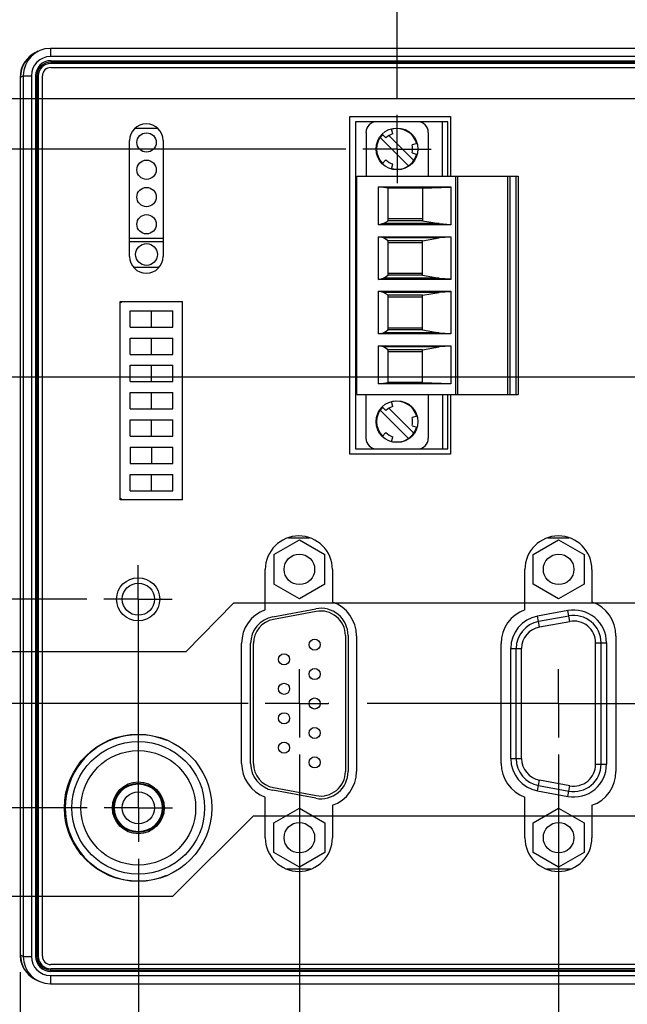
# Model space of a CAD drawing. Header units: inches. Extents: x 0 to 34, y 0 to 22.
# Tile 11 of 67: x 6 to 8.2, y 14.7 to 18.3. Entities that reach past the tile are written whole.
import ezdxf

# ---------------------------------------------------------------- set-up
doc = ezdxf.new("R2010")
doc.units = ezdxf.units.IN
doc.header["$LTSCALE"] = 1.87
doc.header["$MEASUREMENT"] = 0
doc.linetypes.add('CENTER', pattern=[0.6, 0.375, -0.075, 0.075, -0.075])
doc.layers.get('0').update_dxf_attribs({"linetype": 'CONTINUOUS'})
doc.layers.add('DEFAULT_1', color=7, linetype='CENTER')
doc.layers.add('DIMENSIONS', color=7, linetype='CONTINUOUS')
doc.styles.get("Standard").update_dxf_attribs({"font": 'txt', "width": 0.8})
doc.dimstyles.new('DIMSTYLE_1', dxfattribs={"dimtxt": 0.125, "dimasz": 0.18, "dimexe": 0.18, "dimexo": 0.0625, "dimgap": 0.09, "dimtad": 0, "dimtih": 1, "dimtoh": 1, "dimzin": 4, "dimdsep": 46, "dimtxsty": 'STANDARD', "dimblk": '_FILLED', "dimblk1": '_FILLED', "dimblk2": '_FILLED', "dimcen": 0.09, "dimadec": 0, "dimazin": 0, "dimtp": 0.01, "dimtm": 0.01, "dimtfac": 1, "dimtofl": 0, "dimtmove": 0, "dimatfit": 3, "dimldrblk": '_FILLED', "dimfxl": 1, "dimtolj": 1, "dimtzin": 4, "dimarcsym": 0})
doc.dimstyles.new('DIMSTYLE_2', dxfattribs={"dimtxt": 0.125, "dimasz": 0.18, "dimexe": 0.18, "dimexo": 0.0625, "dimgap": 0.09, "dimtad": 0, "dimtih": 1, "dimtoh": 1, "dimdec": 3, "dimzin": 4, "dimdsep": 46, "dimtxsty": 'STANDARD', "dimblk": '_FILLED', "dimblk1": '_FILLED', "dimblk2": '_FILLED', "dimcen": 0.09, "dimadec": 0, "dimazin": 0, "dimtp": 0.01, "dimtm": 0.01, "dimtfac": 1, "dimtdec": 3, "dimtofl": 0, "dimtmove": 0, "dimatfit": 3, "dimldrblk": '_FILLED', "dimfxl": 1, "dimtolj": 1, "dimtzin": 4, "dimarcsym": 0})

# ---------------------------------------------------------------- blocks, each defined once
blk = doc.blocks.new('*D13')
at = {"layer": 'DIMENSIONS', "color": 2, "linetype": 'CONTINUOUS'}
blk.add_line((6.4453, 15.239), (6.4453, 14.0749), dxfattribs=at)
at = {"layer": 'DIMENSIONS', "color": 2, "linetype": 'CONTINUOUS', "insert": (6.3828, 14.0124), "char_height": 0.125, "width": 0.825, "attachment_point": 3, "rotation": 90, "line_spacing_factor": 0.9}
blk.add_mtext('.43{\\Ftxt.shx;\\W1.000000;\\H0.125000; }[11]', dxfattribs=at)
blk = doc.blocks.new('_FILLED')
at = {"color": 0, "linetype": 'BYBLOCK'}
blk.add_solid([(0, 0), (-1, 0.174), (-1, -0.174)], dxfattribs=at)
blk = doc.blocks.new('*D14')
at = {"layer": 'DIMENSIONS', "color": 2, "linetype": 'CONTINUOUS'}
blk.add_line((6.0123, 14.8244), (6.0123, 14.0749), dxfattribs=at)
at = {"layer": 'DIMENSIONS', "color": 2, "linetype": 'CONTINUOUS', "insert": (5.9498, 14.0124), "char_height": 0.125, "width": 0.725, "attachment_point": 3, "rotation": 90, "line_spacing_factor": 0.9}
blk.add_mtext('.00{\\Ftxt.shx;\\W1.000000;\\H0.125000; }[0]', dxfattribs=at)
blk = doc.blocks.new('*D15')
at = {"layer": 'DIMENSIONS', "color": 2, "linetype": 'CONTINUOUS'}
blk.add_line((7.0353, 15.622), (7.0353, 14.0749), dxfattribs=at)
at = {"layer": 'DIMENSIONS', "color": 2, "linetype": 'CONTINUOUS', "insert": (6.9728, 14.0124), "char_height": 0.125, "width": 0.925, "attachment_point": 3, "rotation": 90, "line_spacing_factor": 0.9}
blk.add_mtext('1.02{\\Ftxt.shx;\\W1.000000;\\H0.125000; }[26]', dxfattribs=at)
blk = doc.blocks.new('*D16')
at = {"layer": 'DIMENSIONS', "color": 2, "linetype": 'CONTINUOUS'}
blk.add_line((7.9853, 15.622), (7.9853, 14.0749), dxfattribs=at)
at = {"layer": 'DIMENSIONS', "color": 2, "linetype": 'CONTINUOUS', "insert": (7.9228, 14.0124), "char_height": 0.125, "width": 1.125, "attachment_point": 3, "rotation": 90, "line_spacing_factor": 0.9}
blk.add_mtext('1.97{\\Ftxt.shx;\\W1.000000;\\H0.125000; }[50.1]', dxfattribs=at)
blk = doc.blocks.new('*D17')
at = {"layer": 'DIMENSIONS', "color": 2, "linetype": 'CONTINUOUS'}
blk.add_line((8.7553, 15.622), (8.7553, 14.0749), dxfattribs=at)
at = {"layer": 'DIMENSIONS', "color": 2, "linetype": 'CONTINUOUS', "insert": (8.6928, 14.0124), "char_height": 0.125, "width": 1.125, "attachment_point": 3, "rotation": 90, "line_spacing_factor": 0.9}
blk.add_mtext('2.74{\\Ftxt.shx;\\W1.000000;\\H0.125000; }[69.7]', dxfattribs=at)
blk = doc.blocks.new('*D18')
at = {"layer": 'DIMENSIONS', "color": 2, "linetype": 'CONTINUOUS'}
blk.add_line((9.6853, 15.208), (9.6853, 14.0749), dxfattribs=at)
at = {"layer": 'DIMENSIONS', "color": 2, "linetype": 'CONTINUOUS', "insert": (9.6228, 14.0124), "char_height": 0.125, "width": 1.125, "attachment_point": 3, "rotation": 90, "line_spacing_factor": 0.9}
blk.add_mtext('3.67{\\Ftxt.shx;\\W1.000000;\\H0.125000; }[93.3]', dxfattribs=at)
blk = doc.blocks.new('*D19')
at = {"layer": 'DIMENSIONS', "color": 2, "linetype": 'CONTINUOUS'}
blk.add_line((10.2943, 14.97), (10.2943, 14.0749), dxfattribs=at)
at = {"layer": 'DIMENSIONS', "color": 2, "linetype": 'CONTINUOUS', "insert": (10.2318, 14.0124), "char_height": 0.125, "width": 1.225, "attachment_point": 3, "rotation": 90, "line_spacing_factor": 0.9}
blk.add_mtext('4.28{\\Ftxt.shx;\\W1.000000;\\H0.125000; }[108.8]', dxfattribs=at)
blk = doc.blocks.new('*D20')
at = {"layer": 'DIMENSIONS', "color": 2, "linetype": 'CONTINUOUS'}
blk.add_line((10.8083, 14.968), (10.8083, 14.0749), dxfattribs=at)
at = {"layer": 'DIMENSIONS', "color": 2, "linetype": 'CONTINUOUS', "insert": (10.7458, 14.0124), "char_height": 0.125, "width": 1.225, "attachment_point": 3, "rotation": 90, "line_spacing_factor": 0.9}
blk.add_mtext('4.80{\\Ftxt.shx;\\W1.000000;\\H0.125000; }[121.8]', dxfattribs=at)
blk = doc.blocks.new('*D21')
at = {"layer": 'DIMENSIONS', "color": 2, "linetype": 'CONTINUOUS'}
blk.add_line((7.3933, 18.0302), (7.3933, 18.9183), dxfattribs=at)
at = {"layer": 'DIMENSIONS', "color": 2, "linetype": 'CONTINUOUS', "insert": (7.3308, 18.9808), "char_height": 0.125, "width": 1.125, "attachment_point": 1, "rotation": 90, "line_spacing_factor": 0.9}
blk.add_mtext('1.38{\\Ftxt.shx;\\W1.000000;\\H0.125000; }[35.1]', dxfattribs=at)
blk = doc.blocks.new('*D22')
at = {"layer": 'DIMENSIONS', "color": 2, "linetype": 'CONTINUOUS'}
blk.add_line((9.5063, 17.1932), (9.5063, 18.9183), dxfattribs=at)
at = {"layer": 'DIMENSIONS', "color": 2, "linetype": 'CONTINUOUS', "insert": (9.4438, 18.9808), "char_height": 0.125, "width": 1.125, "attachment_point": 1, "rotation": 90, "line_spacing_factor": 0.9}
blk.add_mtext('3.49{\\Ftxt.shx;\\W1.000000;\\H0.125000; }[88.7]', dxfattribs=at)
blk = doc.blocks.new('*D23')
at = {"layer": 'DIMENSIONS', "color": 2, "linetype": 'CONTINUOUS'}
blk.add_line((10.3763, 18.2142), (10.3763, 18.9183), dxfattribs=at)
at = {"layer": 'DIMENSIONS', "color": 2, "linetype": 'CONTINUOUS', "insert": (10.3138, 18.9808), "char_height": 0.125, "width": 1.225, "attachment_point": 1, "rotation": 90, "line_spacing_factor": 0.9}
blk.add_mtext('4.36{\\Ftxt.shx;\\W1.000000;\\H0.125000; }[110.8]', dxfattribs=at)
blk = doc.blocks.new('*D24')
at = {"layer": 'DIMENSIONS', "color": 2, "linetype": 'CONTINUOUS'}
blk.add_line((11.4433, 14.753), (11.4433, 14.0749), dxfattribs=at)
at = {"layer": 'DIMENSIONS', "color": 2, "linetype": 'CONTINUOUS', "insert": (11.3808, 14.0124), "char_height": 0.125, "width": 1.225, "attachment_point": 3, "rotation": 90, "line_spacing_factor": 0.9}
blk.add_mtext('5.43{\\Ftxt.shx;\\W1.000000;\\H0.125000; }[137.9]', dxfattribs=at)
blk = doc.blocks.new('*D25')
at = {"layer": 'DIMENSIONS', "color": 2, "linetype": 'CONTINUOUS'}
blk.add_line((16.2493, 15.239), (16.2493, 14.0749), dxfattribs=at)
at = {"layer": 'DIMENSIONS', "color": 2, "linetype": 'CONTINUOUS', "insert": (16.1868, 14.0124), "char_height": 0.125, "width": 1.125, "attachment_point": 3, "rotation": 90, "line_spacing_factor": 0.9}
blk.add_mtext('10.24{\\Ftxt.shx;\\W1.000000;\\H0.125000; }[260]', dxfattribs=at)
blk = doc.blocks.new('*D26')
at = {"layer": 'DIMENSIONS', "color": 2, "linetype": 'CONTINUOUS'}
blk.add_line((19.0763, 15.455), (19.0763, 14.0749), dxfattribs=at)
at = {"layer": 'DIMENSIONS', "color": 2, "linetype": 'CONTINUOUS', "insert": (19.0138, 14.0124), "char_height": 0.125, "width": 1.325, "attachment_point": 3, "rotation": 90, "line_spacing_factor": 0.9}
blk.add_mtext('13.06{\\Ftxt.shx;\\W1.000000;\\H0.125000; }[331.8]', dxfattribs=at)
blk = doc.blocks.new('*D27')
at = {"layer": 'DIMENSIONS', "color": 2, "linetype": 'CONTINUOUS'}
blk.add_line((20.1763, 15.455), (20.1763, 14.0749), dxfattribs=at)
at = {"layer": 'DIMENSIONS', "color": 2, "linetype": 'CONTINUOUS', "insert": (20.1138, 14.0124), "char_height": 0.125, "width": 1.325, "attachment_point": 3, "rotation": 90, "line_spacing_factor": 0.9}
blk.add_mtext('14.16{\\Ftxt.shx;\\W1.000000;\\H0.125000; }[359.8]', dxfattribs=at)
blk = doc.blocks.new('*D28')
at = {"layer": 'DIMENSIONS', "color": 2, "linetype": 'CONTINUOUS'}
blk.add_line((21.9073, 14.8083), (21.9073, 14.0749), dxfattribs=at)
at = {"layer": 'DIMENSIONS', "color": 2, "linetype": 'CONTINUOUS', "insert": (21.8448, 14.0124), "char_height": 0.125, "width": 1.325, "attachment_point": 3, "rotation": 90, "line_spacing_factor": 0.9}
blk.add_mtext('15.90{\\Ftxt.shx;\\W1.000000;\\H0.125000; }[403.7]', dxfattribs=at)
blk = doc.blocks.new('*D39')
at = {"layer": 'DIMENSIONS', "color": 2, "linetype": 'CONTINUOUS'}
for p, q in [((6.8658, 15.3956), (6.5699, 15.1009)), ((9.4977, 15.3956), (6.8658, 15.3956)), ((6.5699, 15.1009), (5.3248, 15.1009))]:
    blk.add_line(p, q, dxfattribs=at)
at = {"layer": 'DIMENSIONS', "color": 2, "linetype": 'CONTINUOUS', "insert": (5.2623, 15.1634), "char_height": 0.125, "width": 1.225, "attachment_point": 3, "line_spacing_factor": 0.9}
blk.add_mtext('.633{\\Ftxt.shx;\\W1.000000;\\H0.125000; }[16.09]', dxfattribs=at)
blk = doc.blocks.new('*D40')
at = {"layer": 'DIMENSIONS', "color": 2, "linetype": 'CONTINUOUS'}
blk.add_line((6.2577, 15.4266), (5.3248, 15.4266), dxfattribs=at)
at = {"layer": 'DIMENSIONS', "color": 2, "linetype": 'CONTINUOUS', "insert": (5.2623, 15.4891), "char_height": 0.125, "width": 1.225, "attachment_point": 3, "line_spacing_factor": 0.9}
blk.add_mtext('.664{\\Ftxt.shx;\\W1.000000;\\H0.125000; }[16.87]', dxfattribs=at)
blk = doc.blocks.new('*D41')
at = {"layer": 'DIMENSIONS', "color": 2, "linetype": 'CONTINUOUS'}
blk.add_line((6.8477, 15.8096), (5.3248, 15.8096), dxfattribs=at)
at = {"layer": 'DIMENSIONS', "color": 2, "linetype": 'CONTINUOUS', "insert": (5.2623, 15.8721), "char_height": 0.125, "width": 1.225, "attachment_point": 3, "line_spacing_factor": 0.9}
blk.add_mtext('1.047{\\Ftxt.shx;\\W1.000000;\\H0.125000; }[26.6]', dxfattribs=at)
blk = doc.blocks.new('*D42')
at = {"layer": 'DIMENSIONS', "color": 2, "linetype": 'CONTINUOUS'}
for p, q in [((6.7945, 16.1766), (6.6198, 15.9993)), ((9.4977, 16.1766), (6.7945, 16.1766)), ((6.6198, 15.9993), (5.3248, 15.9993))]:
    blk.add_line(p, q, dxfattribs=at)
at = {"layer": 'DIMENSIONS', "color": 2, "linetype": 'CONTINUOUS', "insert": (5.2623, 16.0618), "char_height": 0.125, "width": 1.325, "attachment_point": 3, "line_spacing_factor": 0.9}
blk.add_mtext('1.414{\\Ftxt.shx;\\W1.000000;\\H0.125000; }[35.92]', dxfattribs=at)
blk = doc.blocks.new('*D43')
at = {"layer": 'DIMENSIONS', "color": 2, "linetype": 'CONTINUOUS'}
blk.add_line((6.2567, 16.1916), (5.3248, 16.1916), dxfattribs=at)
at = {"layer": 'DIMENSIONS', "color": 2, "linetype": 'CONTINUOUS', "insert": (5.2623, 16.2541), "char_height": 0.125, "width": 1.225, "attachment_point": 3, "line_spacing_factor": 0.9}
blk.add_mtext('1.429{\\Ftxt.shx;\\W1.000000;\\H0.125000; }[36.3]', dxfattribs=at)
blk = doc.blocks.new('*D44')
at = {"layer": 'DIMENSIONS', "color": 2, "linetype": 'CONTINUOUS'}
blk.add_line((9.3187, 17.0056), (5.3248, 17.0056), dxfattribs=at)
at = {"layer": 'DIMENSIONS', "color": 2, "linetype": 'CONTINUOUS', "insert": (5.2623, 17.0681), "char_height": 0.125, "width": 1.325, "attachment_point": 3, "line_spacing_factor": 0.9}
blk.add_mtext('2.243{\\Ftxt.shx;\\W1.000000;\\H0.125000; }[56.98]', dxfattribs=at)
blk = doc.blocks.new('*D45')
at = {"layer": 'DIMENSIONS', "color": 2, "linetype": 'CONTINUOUS'}
blk.add_line((7.2057, 17.8426), (5.3248, 17.8426), dxfattribs=at)
at = {"layer": 'DIMENSIONS', "color": 2, "linetype": 'CONTINUOUS', "insert": (5.2623, 17.9051), "char_height": 0.125, "width": 1.325, "attachment_point": 3, "line_spacing_factor": 0.9}
blk.add_mtext('3.080{\\Ftxt.shx;\\W1.000000;\\H0.125000; }[78.24]', dxfattribs=at)
blk = doc.blocks.new('*D46')
at = {"layer": 'DIMENSIONS', "color": 2, "linetype": 'CONTINUOUS'}
blk.add_line((10.1887, 18.0266), (5.3248, 18.0266), dxfattribs=at)
at = {"layer": 'DIMENSIONS', "color": 2, "linetype": 'CONTINUOUS', "insert": (5.2623, 18.0891), "char_height": 0.125, "width": 1.325, "attachment_point": 3, "line_spacing_factor": 0.9}
blk.add_mtext('3.264{\\Ftxt.shx;\\W1.000000;\\H0.125000; }[82.91]', dxfattribs=at)

msp = doc.modelspace()

# ---------------------------------------------------------------- linework, layer by layer
at = {"color": 7, "linetype": 'CONTINUOUS'}
for p, q in [((6.0787, 18.2011), (6.0685, 18.196)), ((6.1234, 18.2116), (6.1234, 18.1816)), ((9.04, 18.2116), (6.1234, 18.2116)), ((9.04, 18.1816), (6.1234, 18.1816)), ((6.1246, 18.1666), (6.1246, 18.1616)), ((6.1246, 18.1666), (8.9466, 18.1666)), ((8.9466, 18.1616), (6.1246, 18.1616)), ((8.9466, 18.1564), (6.1246, 18.1564)), ((6.1246, 18.1416), (8.9466, 18.1416)), ((6.0123, 18.1062), (6.0123, 14.8869)), ((6.0132, 18.1066), (6.0234, 18.1116)), ((6.0132, 14.8866), (6.0132, 18.1066)), ((6.0234, 18.1116), (6.0234, 14.8816)), ((6.0234, 18.1116), (6.0534, 18.1116)), ((6.0534, 18.1116), (6.0534, 14.8816)), ((6.0684, 18.1105), (6.0684, 14.8827)), ((6.0734, 18.1105), (6.0684, 18.1105)), ((6.0734, 18.1105), (6.0734, 14.8827)), ((6.0786, 18.1105), (6.0786, 14.8827)), ((6.0936, 14.8826), (6.0936, 18.1106)), ((7.2206, 16.7236), (7.2206, 17.9616)), ((7.2206, 17.9616), (7.5886, 17.9616)), ((7.5886, 17.9616), (7.5886, 17.7429)), ((6.4341, 17.9192), (6.515, 17.9192)), ((7.2408, 17.9429), (7.2408, 16.7429)), ((7.5794, 17.9429), (7.2408, 17.9429)), ((7.3784, 17.898), (7.3733, 17.917)), ((7.5597, 17.7429), (7.5597, 17.9429)), ((7.5794, 17.7429), (7.5794, 17.9429)), ((7.2796, 17.9035), (7.2796, 17.7429)), ((7.3314, 17.8851), (7.4354, 17.7811)), ((7.3389, 17.8972), (7.3528, 17.8832)), ((7.3625, 17.893), (7.4549, 17.8006)), ((7.5079, 17.9035), (7.5079, 17.7429)), ((6.4131, 17.4486), (6.4131, 17.8736)), ((6.5361, 17.8736), (6.5361, 17.4486)), ((7.4673, 17.8627), (7.4483, 17.8576)), ((7.3528, 17.8025), (7.3389, 17.7886)), ((7.4483, 17.8281), (7.4673, 17.823)), ((7.3733, 17.7687), (7.3784, 17.7877)), ((7.2463, 16.9429), (7.2463, 17.7429)), ((7.2463, 17.7429), (7.8368, 17.7429)), ((7.6085, 16.9429), (7.6085, 17.7429)), ((7.6164, 16.9429), (7.6164, 17.7429)), ((7.7996, 16.9429), (7.7996, 17.7429)), ((7.8073, 16.9429), (7.8073, 17.7429)), ((7.8293, 16.9429), (7.8293, 17.7429)), ((7.8368, 17.7429), (7.8368, 16.9429)), ((7.3257, 17.5646), (7.3257, 17.7042)), ((7.3605, 17.699), (7.3257, 17.7042)), ((7.3257, 17.7042), (7.5908, 17.7042)), ((7.3605, 17.5795), (7.3605, 17.699)), ((7.4864, 17.699), (7.3605, 17.699)), ((7.4864, 17.699), (7.5908, 17.7032)), ((7.4864, 17.699), (7.4864, 17.5795)), ((7.5908, 17.7042), (7.5908, 17.5646)), ((7.4864, 17.5868), (7.3605, 17.5868)), ((7.3439, 17.569), (7.3257, 17.5646)), ((7.5908, 17.5646), (7.3257, 17.5646)), ((7.3439, 17.569), (7.3605, 17.5795)), ((7.5481, 17.569), (7.3439, 17.569)), ((7.4864, 17.5795), (7.3605, 17.5795)), ((7.4864, 17.5795), (7.5481, 17.569)), ((7.5481, 17.569), (7.5908, 17.5663)), ((6.5361, 17.514), (6.4131, 17.514)), ((7.3257, 17.3646), (7.3257, 17.5211)), ((7.3439, 17.5167), (7.3257, 17.5211)), ((7.3257, 17.5211), (7.5908, 17.5211)), ((7.3605, 17.5063), (7.3439, 17.5167)), ((7.5481, 17.5167), (7.3439, 17.5167)), ((7.4864, 17.5063), (7.5481, 17.5167)), ((7.5908, 17.5195), (7.5481, 17.5167)), ((7.5908, 17.5211), (7.5908, 17.3646)), ((6.4131, 17.504), (6.5361, 17.504)), ((7.3605, 17.3795), (7.3605, 17.5063)), ((7.4864, 17.5063), (7.3605, 17.5063)), ((7.4864, 17.499), (7.3605, 17.499)), ((7.4864, 17.3795), (7.4864, 17.5063)), ((6.52, 17.408), (6.4292, 17.408)), ((7.3257, 17.3646), (7.3439, 17.369)), ((7.3439, 17.369), (7.3605, 17.3795)), ((7.5481, 17.369), (7.3439, 17.369)), ((7.3605, 17.3868), (7.4864, 17.3868)), ((7.4864, 17.3795), (7.3605, 17.3795)), ((7.4864, 17.3795), (7.5481, 17.369)), ((7.5481, 17.369), (7.5908, 17.3663)), ((7.5908, 17.3646), (7.3257, 17.3646)), ((7.3257, 17.1646), (7.3257, 17.3211)), ((7.3439, 17.3167), (7.3257, 17.3211)), ((7.3257, 17.3211), (7.5908, 17.3211)), ((7.3605, 17.3063), (7.3439, 17.3167)), ((7.5481, 17.3167), (7.3439, 17.3167)), ((7.3605, 17.1795), (7.3605, 17.3063)), ((7.4864, 17.3063), (7.3605, 17.3063)), ((7.4864, 17.299), (7.3605, 17.299)), ((7.4864, 17.3063), (7.5481, 17.3167)), ((7.4864, 17.1795), (7.4864, 17.3063)), ((7.5908, 17.3195), (7.5481, 17.3167)), ((7.5908, 17.3211), (7.5908, 17.1646)), ((6.3786, 16.5556), (6.3786, 17.2836)), ((6.3786, 17.2836), (6.6066, 17.2836)), ((6.6066, 16.5556), (6.6066, 17.2836)), ((6.4154, 17.1896), (6.4154, 17.2496)), ((6.4154, 17.2496), (6.5714, 17.2496)), ((6.4934, 17.1896), (6.4934, 17.2496)), ((6.5714, 17.1896), (6.5714, 17.2496)), ((6.4154, 17.1896), (6.5714, 17.1896)), ((7.3257, 17.1646), (7.3439, 17.169)), ((7.5908, 17.1646), (7.3257, 17.1646)), ((7.3439, 17.169), (7.3605, 17.1795)), ((7.5481, 17.169), (7.3439, 17.169)), ((7.3605, 17.1868), (7.4864, 17.1868)), ((7.4864, 17.1795), (7.3605, 17.1795)), ((7.4864, 17.1795), (7.5481, 17.169)), ((7.5481, 17.169), (7.5908, 17.1663)), ((6.4154, 17.0896), (6.4154, 17.1496)), ((6.4154, 17.1496), (6.5714, 17.1496)), ((6.4934, 17.0896), (6.4934, 17.1496)), ((6.5714, 17.0896), (6.5714, 17.1496)), ((7.3257, 16.9815), (7.3257, 17.1211)), ((7.3439, 17.1167), (7.3257, 17.1211)), ((7.3257, 17.1211), (7.5908, 17.1211)), ((7.3605, 17.1063), (7.3439, 17.1167)), ((7.5481, 17.1167), (7.3439, 17.1167)), ((7.4864, 17.1063), (7.5481, 17.1167)), ((7.5908, 17.1195), (7.5481, 17.1167)), ((7.5908, 17.1211), (7.5908, 16.9815)), ((6.4154, 17.0896), (6.5714, 17.0896)), ((7.3605, 16.9868), (7.3605, 17.1063)), ((7.4864, 17.1063), (7.3605, 17.1063)), ((7.4864, 17.099), (7.3605, 17.099)), ((7.4864, 16.9868), (7.4864, 17.1063)), ((6.4154, 16.9896), (6.4154, 17.0496)), ((6.4154, 17.0496), (6.5714, 17.0496)), ((6.4934, 16.9896), (6.4934, 17.0496)), ((6.5714, 16.9896), (6.5714, 17.0496)), ((6.4154, 16.9896), (6.5714, 16.9896)), ((7.3257, 16.9815), (7.3605, 16.9868)), ((7.5908, 16.9815), (7.3257, 16.9815)), ((7.4864, 16.9868), (7.3605, 16.9868)), ((7.4864, 16.9868), (7.5908, 16.9825)), ((6.4154, 16.8896), (6.4154, 16.9496)), ((6.4154, 16.9496), (6.5714, 16.9496)), ((6.4934, 16.8896), (6.4934, 16.9496)), ((6.5714, 16.8896), (6.5714, 16.9496)), ((7.2463, 16.9429), (7.8368, 16.9429)), ((7.2796, 16.7822), (7.2796, 16.9429)), ((7.5079, 16.9429), (7.5079, 16.7822)), ((7.5597, 16.9429), (7.5597, 16.7429)), ((7.5794, 16.7429), (7.5794, 16.9429)), ((7.5886, 16.9429), (7.5886, 16.7236)), ((7.3784, 16.898), (7.3733, 16.917)), ((6.4154, 16.8896), (6.5714, 16.8896)), ((7.3314, 16.8851), (7.4354, 16.7811)), ((7.3389, 16.8972), (7.3528, 16.8832)), ((7.3625, 16.893), (7.4549, 16.8006)), ((6.4154, 16.7896), (6.4154, 16.8496)), ((6.4154, 16.8496), (6.5714, 16.8496)), ((6.4934, 16.7896), (6.4934, 16.8496)), ((6.5714, 16.7896), (6.5714, 16.8496)), ((7.4673, 16.8627), (7.4483, 16.8576)), ((7.4483, 16.8281), (7.4673, 16.823)), ((7.3528, 16.8025), (7.3389, 16.7886)), ((6.4154, 16.7896), (6.5714, 16.7896)), ((7.3733, 16.7687), (7.3784, 16.7877)), ((6.4154, 16.7496), (6.4154, 16.6896)), ((6.4154, 16.7496), (6.5714, 16.7496)), ((6.4934, 16.7496), (6.4934, 16.6896)), ((6.5714, 16.6896), (6.5714, 16.7496)), ((7.5886, 16.7236), (7.2206, 16.7236)), ((7.2408, 16.7429), (7.5794, 16.7429)), ((6.4154, 16.6896), (6.5714, 16.6896)), ((6.4154, 16.5896), (6.4154, 16.6496)), ((6.4154, 16.6496), (6.5714, 16.6496)), ((6.4934, 16.5896), (6.4934, 16.6496)), ((6.5714, 16.5896), (6.5714, 16.6496)), ((6.4154, 16.5896), (6.5714, 16.5896)), ((6.6066, 16.5556), (6.3786, 16.5556)), ((6.9419, 16.3551), (7.0354, 16.4091)), ((7.0718, 16.4156), (6.9954, 16.4156)), ((7.0354, 16.4091), (7.1289, 16.3551)), ((7.8919, 16.3551), (7.9854, 16.4091)), ((8.0228, 16.4156), (7.9464, 16.4156)), ((7.9854, 16.4091), (8.0789, 16.3551)), ((6.9419, 16.3551), (6.9419, 16.2471)), ((7.1289, 16.2471), (7.1289, 16.3551)), ((7.8919, 16.2471), (7.8919, 16.3551)), ((8.0789, 16.3551), (8.0789, 16.2471)), ((6.9106, 16.153), (6.9106, 16.3006)), ((7.1566, 16.3006), (7.1566, 16.1813)), ((7.8616, 16.153), (7.8616, 16.3006)), ((8.1076, 16.3006), (8.1076, 16.1813)), ((7.0354, 16.1931), (6.9419, 16.2471)), ((7.1289, 16.2471), (7.0354, 16.1931)), ((7.9854, 16.1931), (7.8919, 16.2471)), ((8.0789, 16.2471), (7.9854, 16.1931)), ((6.9386, 16.1274), (7.0956, 16.1566)), ((7.0974, 16.1468), (6.9404, 16.1175)), ((8.0189, 16.1498), (7.9079, 16.1291)), ((8.0262, 16.1104), (8.0189, 16.1498)), ((7.9152, 16.0898), (7.9079, 16.1291)), ((8.0226, 16.1301), (7.9116, 16.1094)), ((7.9152, 16.0898), (8.0262, 16.1104)), ((7.2039, 16.0583), (7.2039, 15.5599)), ((7.2139, 16.0583), (7.2139, 15.5599)), ((7.2446, 16.0576), (7.2446, 15.5596)), ((8.1956, 16.0576), (8.1956, 15.5596)), ((6.8236, 15.5896), (6.8236, 16.0296)), ((6.8569, 15.5891), (6.8569, 16.029)), ((6.8669, 15.5891), (6.8669, 16.029)), ((7.7746, 15.5896), (7.7746, 16.0296)), ((7.8099, 15.6071), (7.8099, 16.0111)), ((7.8099, 16.0111), (7.8499, 16.0111)), ((7.8299, 15.6071), (7.8299, 16.0111)), ((7.8499, 15.6071), (7.8499, 16.0111)), ((8.1209, 15.5864), (8.1209, 16.0318)), ((8.1209, 16.0318), (8.1609, 16.0318)), ((8.1409, 15.5864), (8.1409, 16.0318)), ((8.1609, 16.0318), (8.1609, 15.5864)), ((7.8099, 15.6071), (7.8499, 15.6071)), ((8.1209, 15.5864), (8.1609, 15.5864)), ((7.9079, 15.4891), (7.9152, 15.5284)), ((8.0262, 15.5078), (7.9152, 15.5284)), ((7.0956, 15.4616), (6.9386, 15.4908)), ((6.9404, 15.5007), (7.0974, 15.4714)), ((7.9116, 15.5088), (8.0226, 15.4881)), ((8.0189, 15.4684), (8.0262, 15.5078)), ((6.9106, 15.3166), (6.9106, 15.4662)), ((7.8616, 15.3166), (7.8616, 15.4662)), ((7.9079, 15.4891), (8.0189, 15.4684)), ((6.9419, 15.3711), (7.0354, 15.4251)), ((7.0354, 15.4251), (7.1289, 15.3711)), ((7.1566, 15.4359), (7.1566, 15.3166)), ((7.8919, 15.3711), (7.9854, 15.4251)), ((7.9854, 15.4251), (8.0789, 15.3711)), ((8.1076, 15.4359), (8.1076, 15.3166)), ((6.9419, 15.2631), (6.9419, 15.3711)), ((7.1289, 15.3711), (7.1289, 15.2631)), ((7.8919, 15.2631), (7.8919, 15.3711)), ((8.0789, 15.3711), (8.0789, 15.2631)), ((7.0354, 15.2091), (6.9419, 15.2631)), ((7.1289, 15.2631), (7.0354, 15.2091)), ((7.9854, 15.2091), (7.8919, 15.2631)), ((8.0789, 15.2631), (7.9854, 15.2091)), ((6.9897, 15.2026), (7.0775, 15.2026)), ((7.9407, 15.2026), (8.0285, 15.2026)), ((6.0234, 14.8816), (6.0132, 14.8866)), ((6.0234, 14.8816), (6.0534, 14.8816)), ((6.0684, 14.8827), (6.0786, 14.8827)), ((8.9466, 14.8516), (6.1246, 14.8516)), ((6.1234, 14.8116), (6.1234, 14.7816)), ((6.1234, 14.8116), (9.04, 14.8116)), ((6.1246, 14.8266), (6.1246, 14.8368)), ((6.1246, 14.8368), (8.9466, 14.8368)), ((6.1246, 14.8316), (8.9466, 14.8316)), ((8.9466, 14.8266), (6.1246, 14.8266)), ((6.0685, 14.7972), (6.0787, 14.7921)), ((6.1234, 14.7816), (9.04, 14.7816))]:
    msp.add_line(p, q, dxfattribs=at)
for centre, radius in [((7.3931, 17.8429), 0.0768), ((6.4754, 17.8666), 0.0354), ((6.4754, 17.7666), 0.0354), ((6.4754, 17.6666), 0.0354), ((6.4754, 17.5666), 0.0354), ((6.4754, 17.456), 0.04), ((7.3931, 16.8429), 0.0768), ((7.0354, 16.3011), 0.056), ((7.9854, 16.3011), 0.056), ((6.4446, 16.1916), 0.079), ((6.4454, 16.1916), 0.059), ((7.0914, 16.0251), 0.0204), ((6.9794, 15.9711), 0.0204), ((7.0914, 15.9171), 0.0204), ((6.9794, 15.8631), 0.0204), ((7.0914, 15.8091), 0.0204), ((6.9794, 15.7551), 0.0204), ((7.0914, 15.7011), 0.0204), ((6.4446, 15.4266), 0.27), ((6.4452, 15.4266), 0.2431), ((6.4452, 15.4266), 0.2101), ((6.9794, 15.6471), 0.0204), ((7.0914, 15.5931), 0.0204), ((6.4452, 15.4266), 0.0949), ((6.4452, 15.4266), 0.0904), ((6.4452, 15.4266), 0.0878), ((6.4454, 15.4266), 0.059), ((7.0354, 15.3171), 0.056), ((7.9854, 15.3171), 0.056)]:
    msp.add_circle(centre, radius, dxfattribs=at)
for centre, radius, start, end in [((6.1234, 18.1116), 0.1, 90.0187, 179.963), ((6.1116, 18.1062), 0.0993, 124.3361, 179.9894), ((6.1234, 18.1116), 0.07, 89.9975, 179.9953), ((6.1123, 18.1062), 0.1, 117.0037, 124.3293), ((6.1246, 18.1105), 0.0561, 90, 180), ((6.1246, 18.1105), 0.051, 90, 180), ((6.1246, 18.1105), 0.046, 90, 180), ((6.1246, 18.1106), 0.031, 90, 180), ((6.4746, 17.8736), 0.0615, 0, 180), ((7.3189, 17.9035), 0.0394, 90, 180), ((7.3931, 17.8429), 0.0748, 14.9865, 104.4119), ((7.4685, 17.9035), 0.0394, 0, 90), ((7.3931, 17.8429), 0.0748, 135, 225), ((7.3931, 17.8429), 0.0571, 105, 135), ((7.3931, 17.8429), 0.0571, 345, 15), ((7.3931, 17.8429), 0.0571, 225, 255), ((7.3931, 17.8429), 0.0748, 255.0135, 342.8481), ((6.4746, 17.4486), 0.0615, 180, 360), ((7.3931, 16.8429), 0.0748, 14.9865, 104.4119), ((7.3931, 16.8429), 0.0748, 135, 225), ((7.3931, 16.8429), 0.0571, 105, 135), ((7.3931, 16.8429), 0.0571, 345, 15), ((7.3931, 16.8429), 0.0571, 225, 255), ((7.3931, 16.8429), 0.0748, 255.0135, 342.8481), ((7.3189, 16.7822), 0.0394, 180, 270), ((7.4685, 16.7822), 0.0394, 270, 360), ((7.0336, 16.3006), 0.123, 0, 180), ((7.9846, 16.3006), 0.123, 0, 180), ((7.1136, 16.0576), 0.131, 0, 70.8378), ((8.0646, 16.0576), 0.131, 0, 70.8378), ((6.9546, 16.0296), 0.131, 109.6259, 180), ((7.1139, 16.0583), 0.1, 0, 100.5475), ((7.1139, 16.0583), 0.09, 0, 100.5475), ((7.9056, 16.0296), 0.131, 109.6259, 180), ((8.0409, 16.0318), 0.12, 0, 100.5475), ((6.9569, 16.029), 0.1, 100.5475, 180), ((6.9569, 16.029), 0.09, 100.5475, 180), ((7.9299, 16.0111), 0.12, 100.5475, 180), ((7.9299, 16.0111), 0.1, 100.5475, 180), ((8.0409, 16.0318), 0.1, 0, 100.5475), ((8.0409, 16.0318), 0.08, 0, 100.5475), ((7.9299, 16.0111), 0.08, 100.5475, 180), ((6.4452, 15.4266), 0.2681, 66.9004, 292.7711), ((7.9299, 15.6071), 0.12, 180, 259.4525), ((7.9299, 15.6071), 0.1, 180, 259.4525), ((7.9299, 15.6071), 0.08, 180, 259.4525), ((6.9546, 15.5896), 0.131, 180, 250.3741), ((6.9569, 15.5891), 0.1, 180, 259.4525), ((6.9569, 15.5891), 0.09, 180, 259.4525), ((7.9056, 15.5896), 0.131, 180, 250.3741), ((8.0409, 15.5864), 0.12, 259.4525, 360), ((8.0409, 15.5864), 0.1, 259.4525, 360), ((8.0409, 15.5864), 0.08, 259.4525, 360), ((7.1139, 15.5599), 0.1, 259.4525, 360), ((7.1139, 15.5599), 0.09, 259.4525, 360), ((7.1136, 15.5596), 0.131, 289.1622, 360), ((8.0646, 15.5596), 0.131, 289.1622, 360), ((7.0336, 15.3166), 0.123, 180, 360), ((7.9846, 15.3166), 0.123, 180, 360), ((6.1117, 14.887), 0.0995, 180.0206, 184.0638), ((6.1127, 14.887), 0.1005, 184.0499, 197.771), ((6.1234, 14.8816), 0.1, 180.027, 269.9813), ((6.1234, 14.8816), 0.07, 180.0047, 270.0025), ((6.1246, 14.8827), 0.0561, 180, 270), ((6.1246, 14.8827), 0.051, 180, 270), ((6.1246, 14.8827), 0.046, 180, 270), ((6.1246, 14.8826), 0.031, 180, 270), ((6.1121, 14.8866), 0.0996, 197.8013, 242.763)]:
    msp.add_arc(centre, radius, start, end, dxfattribs=at)
for centre, major_axis, ratio, start_param, end_param in [((6.1133, 18.1066), (0.0895, 0.0447), 0.99981, 1.570734, 2.678052), ((6.3858, 17.2772), (0.00355, -0.00355), 0.997265, 8.640749, 10.208807), ((6.3858, 16.562), (0.00355, 0.00355), 0.997265, 2.357564, 3.402872), ((6.601, 16.562), (-0.00355, 0.00355), 0.997265, 2.357564, 3.402872), ((6.1133, 14.8866), (0.0895, -0.0447), 0.99981, -2.678052, -1.570734)]:
    msp.add_ellipse(centre, major_axis=major_axis, ratio=ratio, start_param=start_param, end_param=end_param, dxfattribs=at)
at = {"layer": 'DEFAULT_1', "color": 7, "linetype": 'CENTER'}
for p, q in [((7.3933, 17.8426), (7.3933, 17.9677)), ((7.3933, 17.8426), (7.2682, 17.8426)), ((7.3933, 17.8426), (7.3933, 17.7175)), ((7.3933, 17.8426), (7.5184, 17.8426)), ((6.4443, 16.1916), (6.4443, 16.3167)), ((6.4443, 16.1916), (6.3192, 16.1916)), ((6.4443, 16.1916), (6.4443, 15.5361)), ((6.4443, 16.1916), (6.5694, 16.1916)), ((6.4453, 15.4266), (6.4453, 16.1195)), ((7.0353, 15.8096), (7.0353, 15.9347)), ((7.9853, 15.8096), (7.9853, 15.9347)), ((7.0353, 15.8096), (6.9102, 15.8096)), ((7.0353, 15.8096), (7.0353, 15.6845)), ((7.0353, 15.8096), (7.1407, 15.8096)), ((7.9853, 15.8096), (7.1407, 15.8096)), ((7.9853, 15.8096), (7.9853, 15.6845)), ((7.9853, 15.8096), (8.6302, 15.8096)), ((6.4453, 15.4266), (6.3202, 15.4266)), ((6.4453, 15.4266), (6.4453, 15.3015)), ((6.4453, 15.4266), (6.5704, 15.4266))]:
    msp.add_line(p, q, dxfattribs=at)

# ---------------------------------------------------------------- dimensions: what is measured, and where the dimension line sits
at = {"layer": 'DIMENSIONS', "color": 2, "linetype": 'CONTINUOUS'}
for feature_location, offset, dtype, origin, dimstyle, picture, middle in [((10.3763, 18.2142), (0, 0.7041), 1, (6.0123, 18.1517), 'DIMSTYLE_1', '*D23', (10.3763, 19.5933)), ((7.3933, 18.0302), (0, 0.8881), 1, (6.0123, 17.9677), 'DIMSTYLE_1', '*D21', (7.3933, 19.5433)), ((9.5063, 17.1932), (0, 1.7251), 1, (6.0123, 17.1307), 'DIMSTYLE_1', '*D22', (9.5063, 19.5433)), ((10.1887, 18.0266), (-4.8639, 0), 0, (10.2512, 14.7624), 'DIMSTYLE_2', '*D46', (4.2998, 18.0266)), ((7.2057, 17.8426), (-1.8809, 0), 0, (7.2682, 14.7624), 'DIMSTYLE_2', '*D45', (4.2998, 17.8426)), ((9.3187, 17.0056), (-3.9939, 0), 0, (9.3812, 14.7624), 'DIMSTYLE_2', '*D44', (4.2998, 17.0056)), ((6.2567, 16.1916), (-0.9319, 0), 0, (6.3192, 14.7624), 'DIMSTYLE_2', '*D43', (4.3498, 16.1916)), ((9.4977, 16.1766), (-4.1729, -0.1773), 0, (9.5602, 14.7624), 'DIMSTYLE_2', '*D42', (4.2998, 15.9993)), ((6.8477, 15.8096), (-1.5229, 0), 0, (6.9102, 14.7624), 'DIMSTYLE_2', '*D41', (4.3498, 15.8096)), ((7.0353, 15.622), (0, -1.5471), 1, (6.0123, 15.6845), 'DIMSTYLE_1', '*D15', (7.1473, 13.3264)), ((7.9853, 15.622), (0, -1.5471), 1, (6.0123, 15.6845), 'DIMSTYLE_1', '*D16', (8.0973, 13.2264)), ((8.7553, 15.622), (0, -1.5471), 1, (6.0123, 15.6845), 'DIMSTYLE_1', '*D17', (8.8673, 13.2264)), ((6.2577, 15.4266), (-0.9329, 0), 0, (6.3202, 14.7624), 'DIMSTYLE_2', '*D40', (4.3998, 15.4266)), ((19.0763, 15.455), (0, -1.3802), 1, (6.0123, 15.5175), 'DIMSTYLE_1', '*D26', (19.2107, 13.0817)), ((20.1763, 15.455), (0, -1.3802), 1, (6.0123, 15.5175), 'DIMSTYLE_1', '*D27', (20.3107, 13.0817)), ((9.4977, 15.3956), (-4.1729, -0.2948), 0, (9.5602, 14.7624), 'DIMSTYLE_2', '*D39', (4.3998, 15.1009)), ((16.2493, 15.239), (0, -1.1642), 1, (6.0123, 15.3015), 'DIMSTYLE_1', '*D25', (16.3837, 13.1817)), ((9.6853, 15.208), (0, -1.1332), 1, (6.0123, 15.2705), 'DIMSTYLE_1', '*D18', (9.7973, 13.2264)), ((6.4453, 15.239), (0, -1.1642), 1, (6.0123, 14.8869), 'DIMSTYLE_1', '*D13', (6.5349, 13.4211)), ((10.2943, 14.97), (0, -0.8952), 1, (6.0123, 15.0325), 'DIMSTYLE_1', '*D19', (10.4287, 13.1764)), ((10.8083, 14.968), (0, -0.8932), 1, (6.0123, 15.0305), 'DIMSTYLE_1', '*D20', (10.9427, 13.1764)), ((6.0122764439, 14.8244478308), (0, -0.7495916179), 1, (6.0122764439, 14.8869478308), 'DIMSTYLE_1', '*D14', (6.1018911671, 13.4710568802)), ((21.90732, 14.80832), (0, -0.73346), 1, (6.01228, 14.87082), 'DIMSTYLE_1', '*D28', (22.04174, 13.08166)), ((11.4433, 14.753), (0, -0.6782), 1, (6.0123, 14.8155), 'DIMSTYLE_1', '*D24', (11.5777, 13.1764))]:
    dim = msp.add_ordinate_dim(feature_location=feature_location, offset=offset, dtype=dtype, origin=origin, dimstyle=dimstyle, dxfattribs=at)
    dim.commit()
    dim.dimension.update_dxf_attribs({"geometry": picture, "text_midpoint": middle})

doc.saveas('drawing.dxf')
